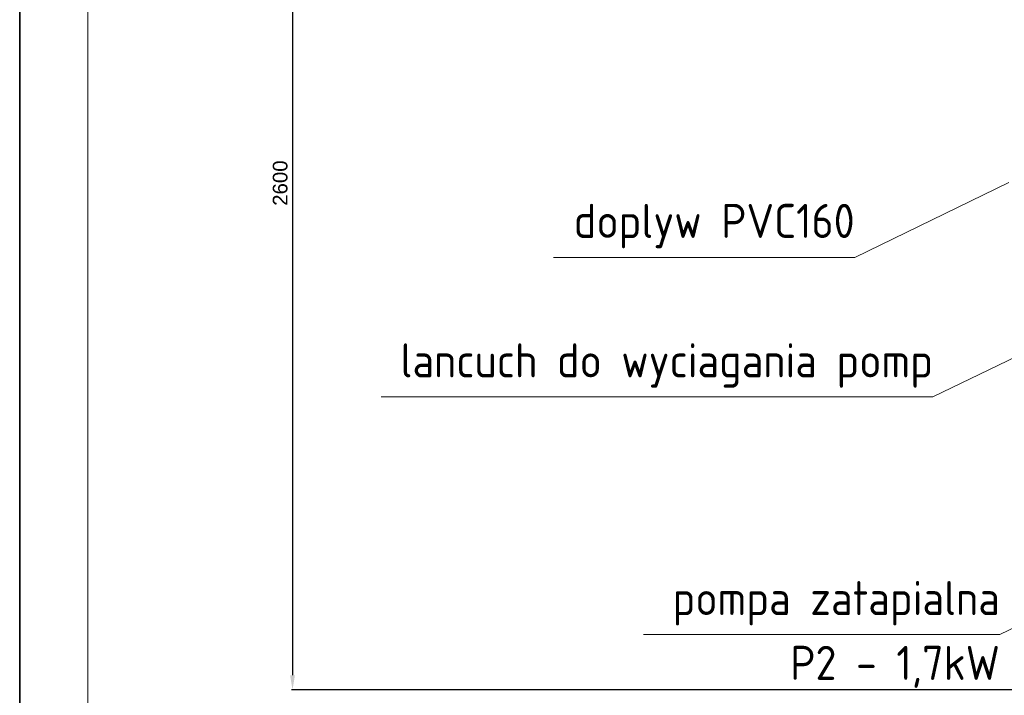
# Model space of a CAD drawing. Header units: millimetres. Extents: x 2060 to 2634, y 1467 to 1764.
# Tile 3 of 64: x 2423 to 2524, y 1566 to 1635. Entities that reach past the tile are written whole.
import ezdxf
from ezdxf.enums import TextEntityAlignment as Align

# ---------------------------------------------------------------- set-up
doc = ezdxf.new("R2010")
doc.units = ezdxf.units.MM
doc.layers.add('_0', color=7, linetype='Continuous', lineweight=18)
doc.layers.add('_II_Tabelki i ramki', color=7, linetype='Continuous', lineweight=18)
doc.styles.add('ACDINTS', font='isocp.shx', dxfattribs={"height": 1})
doc.styles.get("Standard").update_dxf_attribs({"font": 'arial.ttf'})
doc.dimstyles.new('Kopia Sebastian 1do30', dxfattribs={"dimtxt": 60, "dimasz": 75, "dimexe": 10, "dimexo": 50, "dimgap": 30, "dimtad": 1, "dimdec": 0, "dimtxsty": 'Standard', "dimcen": 2.5, "dimclrd": 256, "dimclre": 256, "dimclrt": 256, "dimadec": 0, "dimazin": 0, "dimtfac": 1, "dimtdec": 0, "dimtmove": 0, "dimatfit": 3, "dimfxl": 0, "dimlwd": -1, "dimlwe": -1, "dimarcsym": 0})

# ---------------------------------------------------------------- blocks, each defined once
blk = doc.blocks.new('*D20')
for p, q in [((2525.55, 1670.72), (2450.72, 1670.72)), ((2450.82, 1669.22), (2450.82, 1568.22)), ((2525.14, 1566.72), (2450.72, 1566.72))]:
    blk.add_line(p, q)
for points in [[(2451.07, 1669.22), (2450.57, 1669.22), (2450.82, 1670.72)], [(2450.57, 1568.22), (2451.07, 1568.22), (2450.82, 1566.72)]]:
    blk.add_solid(points)
at = {"layer": 'DEFPOINTS', "color": 0}
for p in [(2526.05, 1670.72), (2450.82, 1566.72), (2525.64, 1566.72)]:
    blk.add_point(p, dxfattribs=at)
at = {"insert": (2449.56, 1618.72), "char_height": 1.5, "attachment_point": 5, "rotation": 90}
blk.add_mtext('2600', dxfattribs=at)

msp = doc.modelspace()

# ---------------------------------------------------------------- linework, layer by layer
at = {"lineweight": 0}
for p, q in [((2508.46, 1611.09), (2524.25, 1618.77)), ((2477.58, 1611.09), (2508.46, 1611.09)), ((2516.49, 1596.78), (2532.29, 1604.46)), ((2459.92, 1596.78), (2516.49, 1596.78)), ((2523.35, 1572.39), (2539.15, 1580.07)), ((2486.81, 1572.39), (2523.35, 1572.39))]:
    msp.add_line(p, q, dxfattribs=at)
for points in [[(2632.85, 1466.53), (2422.85, 1466.53), (2422.85, 1763.53)], [(2422.85, 1763.53), (2422.85, 1466.53)]]:
    msp.add_lwpolyline(points)
at = {"layer": '_0'}
msp.add_lwpolyline([(2422.85, 1763.53), (2632.85, 1763.53), (2632.85, 1466.53), (2422.85, 1466.53)], close=True, dxfattribs=at)
at = {"layer": '_II_Tabelki i ramki'}
for points in [[(2422.85, 1763.53), (2632.85, 1763.53), (2632.85, 1466.53), (2422.85, 1466.53)], [(2429.85, 1756.53), (2625.85, 1756.53), (2625.85, 1473.53), (2429.85, 1473.53)]]:
    msp.add_lwpolyline(points, close=True, dxfattribs=at)

# ---------------------------------------------------------------- texts
at = {"lineweight": 0, "style": 'ACDINTS'}
for s, p in [('doplyw PVC160', (2508.46, 1613.09)), ('lancuch do wyciagania pomp', (2516.49, 1598.78)), ('pompa zatapialna', (2523.35, 1574.39)), ('P2 - 1,7kW', (2523.35, 1567.74))]:
    msp.add_text(s, height=3.5, dxfattribs=at).set_placement(p, align=Align.RIGHT)

# ---------------------------------------------------------------- dimensions: what is measured, and where the dimension line sits
dim = msp.add_linear_dim(base=(2450.82, 1566.72), p1=(2526.05, 1670.72), p2=(2525.64, 1566.72), angle=90, text='2600', dimstyle='Kopia Sebastian 1do30', override={"dimtxt": 1.5, "dimasz": 1.5, "dimexe": 0.1, "dimexo": 0.5, "dimgap": 0.5})
dim.commit()
dim.dimension.update_dxf_attribs({"geometry": '*D20', "text_midpoint": (2450.82, 1618.72), "dimtype": 160})

doc.saveas('drawing.dxf')
